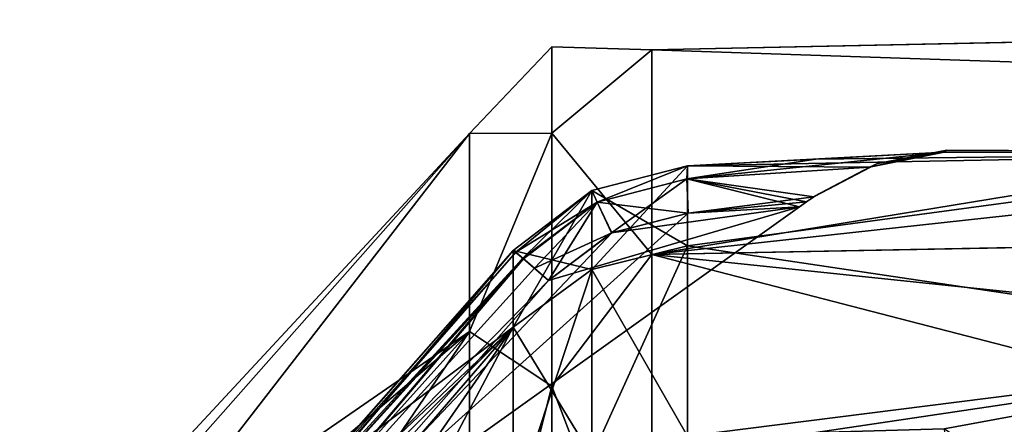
# Model space of a CAD drawing. Extents: x -65 to 0, y -51 to 51.
# Tile 15 of 16: x -41 to -22, y 43 to 51. Entities that reach past the tile are written whole.
import ezdxf

# ---------------------------------------------------------------- set-up
doc = ezdxf.new("R2010")
doc.units = 0
doc.header["$LTSCALE"] = 65.185185
for name, color, linetype in [('27', 7, 'CONTINUOUS'), ('37', 7, 'CONTINUOUS'), ('5', 7, 'CONTINUOUS'), ('6', 7, 'CONTINUOUS'), ('7', 7, 'CONTINUOUS'), ('76', 7, 'CONTINUOUS'), ('77', 7, 'CONTINUOUS'), ('78', 7, 'CONTINUOUS'), ('79', 7, 'CONTINUOUS'), ('80', 7, 'CONTINUOUS'), ('81', 7, 'CONTINUOUS'), ('83', 7, 'CONTINUOUS'), ('84', 7, 'CONTINUOUS'), ('85', 7, 'CONTINUOUS'), ('86', 7, 'CONTINUOUS'), ('87', 7, 'CONTINUOUS'), ('88', 7, 'CONTINUOUS'), ('89', 7, 'CONTINUOUS')]:
    doc.layers.add(name, color=color, linetype=linetype)

msp = doc.modelspace()

# ---------------------------------------------------------------- linework, layer by layer
at = {"layer": '27', "linetype": 'CONTINUOUS'}
for points in [[(-31.39, 46.543, -2.148), (-35.428, 41.966, -2.054), (-39.898, 36.497, -5.78), (-31.39, 46.543, -2.148)], [(-31.39, 46.543, -2.148), (-39.898, 36.497, -5.78), (-31.39, 45.005, -12.059), (-31.39, 46.543, -2.148)], [(-31.39, 46.543, 2.148), (-31.39, 45.005, 12.059), (-35.428, 41.966, 2.054), (-31.39, 46.543, 2.148)], [(-39.898, 35.143, 11.419), (-39.898, 36.497, 5.78), (-31.39, 45.005, 12.059), (-39.898, 35.143, 11.419)], [(-31.39, 41.381, 21.411), (-39.898, 35.143, 11.419), (-31.39, 45.005, 12.059), (-31.39, 41.381, 21.411)], [(-31.39, 45.005, 12.059), (-39.898, 36.497, 5.78), (-39.466, 37.389, 1.96), (-31.39, 45.005, 12.059)], [(-39.898, 36.497, -5.78), (-39.898, 35.143, -11.419), (-31.39, 45.005, -12.059), (-39.898, 36.497, -5.78)], [(-31.39, 45.005, -12.059), (-39.898, 35.143, -11.419), (-39.466, 33.36, -16.998), (-31.39, 45.005, -12.059)], [(-35.428, 41.966, 2.054), (-31.39, 45.005, 12.059), (-39.466, 37.389, 1.96), (-35.428, 41.966, 2.054)], [(-35.428, 37.371, -19.204), (-31.39, 45.005, -12.059), (-39.466, 33.36, -16.998), (-35.428, 37.371, -19.204)], [(-31.39, 41.381, -21.411), (-31.39, 45.005, -12.059), (-35.428, 37.371, -19.204), (-31.39, 41.381, -21.411)]]:
    msp.add_3dface(points, dxfattribs=at)
at = {"layer": '37', "linetype": 'CONTINUOUS'}
for points in [[(-27.903, 48.23, -2.125), (-14.087, 48.502, -6.974), (-22.77, 48.508, -1.928), (-27.903, 48.23, -2.125)], [(-14.087, 48.502, 6.974), (-14.087, 44.573, 20.356), (-27.903, 46.632, 12.495), (-14.087, 48.502, 6.974)], [(-25.336, 48.369, 2.027), (-14.087, 48.502, 6.974), (-27.903, 48.23, 2.125), (-25.336, 48.369, 2.027)], [(-27.903, 48.23, 2.125), (-14.087, 48.502, 6.974), (-27.903, 46.632, 12.495), (-27.903, 48.23, 2.125)], [(-14.087, 44.573, -20.356), (-14.087, 48.502, -6.974), (-27.903, 46.632, -12.495), (-14.087, 44.573, -20.356)], [(-27.903, 46.632, -12.495), (-14.087, 48.502, -6.974), (-27.903, 48.23, -2.125), (-27.903, 46.632, -12.495)], [(-22.77, 48.508, 1.928), (-14.087, 48.502, 6.974), (-25.336, 48.369, 2.027), (-22.77, 48.508, 1.928)], [(-22.77, 48.508, -1.928), (-14.087, 48.502, 6.974), (-22.731, 48.538, -0.964), (-22.77, 48.508, -1.928)], [(-22.731, 48.538, 0.964), (-14.087, 48.502, 6.974), (-22.77, 48.508, 1.928), (-22.731, 48.538, 0.964)], [(-14.087, 48.502, -6.974), (-14.087, 48.502, 6.974), (-22.77, 48.508, -1.928), (-14.087, 48.502, -6.974)], [(-22.731, 48.538, -0.964), (-14.087, 48.502, 6.974), (-22.718, 48.549), (-22.731, 48.538, -0.964)], [(-22.718, 48.549), (-14.087, 48.502, 6.974), (-22.731, 48.538, 0.964), (-22.718, 48.549)], [(-27.903, 46.632, 12.495), (-14.087, 44.573, 20.356), (-27.903, 42.831, 22.275), (-27.903, 46.632, 12.495)], [(-27.903, 42.831, -22.275), (-14.087, 44.573, -20.356), (-27.903, 46.632, -12.495), (-27.903, 42.831, -22.275)], [(-27.903, 42.831, 22.275), (-14.087, 44.573, 20.356), (-22.77, 42.973, 22.584), (-27.903, 42.831, 22.275)], [(-25.336, 42.902, -22.429), (-14.087, 44.573, -20.356), (-27.903, 42.831, -22.275), (-25.336, 42.902, -22.429)], [(-22.77, 42.973, -22.584), (-14.087, 44.573, -20.356), (-25.336, 42.902, -22.429), (-22.77, 42.973, -22.584)], [(-14.087, 44.573, 20.356), (-14.087, 37.033, 32.089), (-22.77, 42.973, 22.584), (-14.087, 44.573, 20.356)], [(-14.087, 37.033, -32.089), (-14.087, 44.573, -20.356), (-22.77, 41.045, -25.924), (-14.087, 37.033, -32.089)], [(-22.77, 41.045, -25.924), (-14.087, 44.573, -20.356), (-22.731, 41.553, -25.104), (-22.77, 41.045, -25.924)], [(-22.731, 42.518, -23.434), (-14.087, 44.573, -20.356), (-22.77, 42.973, -22.584), (-22.731, 42.518, -23.434)], [(-22.731, 41.553, -25.104), (-14.087, 44.573, -20.356), (-22.718, 42.044, -24.274), (-22.731, 41.553, -25.104)], [(-22.718, 42.044, -24.274), (-14.087, 44.573, -20.356), (-22.731, 42.518, -23.434), (-22.718, 42.044, -24.274)]]:
    msp.add_3dface(points, dxfattribs=at)
at = {"layer": '5', "linetype": 'CONTINUOUS'}
for points in [[(0, 51.154, 7.316), (0, 51.144, -7.385), (-28.617, 50.554, -7.269), (0, 51.154, 7.316)], [(0, 49.59, 14.526), (0, 51.154, 7.316), (-28.617, 50.554, 7.269), (0, 49.59, 14.526)], [(-28.617, 50.554, 7.269), (0, 51.154, 7.316), (-28.617, 50.554, -7.269), (-28.617, 50.554, 7.269)], [(0, 51.144, -7.385), (0, 47.001, -21.475), (-28.617, 46.458, -21.217), (0, 51.144, -7.385)], [(-28.617, 50.554, -7.269), (0, 51.144, -7.385), (-28.617, 46.458, -21.217), (-28.617, 50.554, -7.269)], [(-28.617, 46.458, 21.217), (0, 49.59, 14.526), (-28.617, 50.554, 7.269), (-28.617, 46.458, 21.217)], [(0, 47.012, 21.45), (0, 49.59, 14.526), (-28.617, 46.458, 21.217), (0, 47.012, 21.45)], [(0, 43.467, 27.943), (0, 47.012, 21.45), (-28.617, 46.458, 21.217), (0, 43.467, 27.943)], [(0, 47.001, -21.475), (0, 39.059, -33.833), (-28.617, 46.458, -21.217), (0, 47.001, -21.475)], [(-28.617, 46.458, -21.217), (0, 39.059, -33.833), (-28.617, 38.599, -33.446), (-28.617, 46.458, -21.217)], [(-28.617, 38.599, 33.446), (0, 43.467, 27.943), (-28.617, 46.458, 21.217), (-28.617, 38.599, 33.446)], [(0, 39.051, 33.842), (0, 43.467, 27.943), (-28.617, 38.599, 33.446), (0, 39.051, 33.842)]]:
    msp.add_3dface(points, dxfattribs=at)
at = {"layer": '6', "linetype": 'CONTINUOUS'}
for points in [[(-32.261, 48.881, -7.028), (-32.261, 48.881, 7.028), (-30.616, 50.611), (-32.261, 48.881, -7.028)], [(-30.616, 50.611), (-32.261, 48.881, 7.028), (-30.616, 48.886, 13.099), (-30.616, 50.611)], [(-30.616, 48.886, -13.099), (-32.261, 48.881, -7.028), (-30.616, 50.611), (-30.616, 48.886, -13.099)], [(-28.617, 50.554, 7.269), (-28.617, 50.554, -7.269), (-30.616, 50.611), (-28.617, 50.554, 7.269)], [(-28.617, 50.554, 7.269), (-30.616, 50.611), (-30.616, 48.886, 13.099), (-28.617, 50.554, 7.269)], [(-28.617, 50.554, -7.269), (-30.616, 48.886, -13.099), (-30.616, 50.611), (-28.617, 50.554, -7.269)], [(-28.617, 46.458, 21.217), (-28.617, 50.554, 7.269), (-30.616, 48.886, 13.099), (-28.617, 46.458, 21.217)], [(-28.617, 50.554, -7.269), (-28.617, 46.458, -21.217), (-30.616, 48.886, -13.099), (-28.617, 50.554, -7.269)], [(-32.261, 48.881, 7.028), (-32.261, 44.921, 20.515), (-30.616, 48.886, 13.099), (-32.261, 48.881, 7.028)], [(-30.616, 48.886, 13.099), (-32.261, 44.921, 20.515), (-30.616, 43.83, 25.305), (-30.616, 48.886, 13.099)], [(-32.261, 44.921, -20.515), (-32.261, 48.881, -7.028), (-30.616, 48.886, -13.099), (-32.261, 44.921, -20.515)], [(-30.616, 43.83, -25.305), (-32.261, 44.921, -20.515), (-30.616, 48.886, -13.099), (-30.616, 43.83, -25.305)], [(-28.617, 46.458, 21.217), (-30.616, 48.886, 13.099), (-30.616, 43.83, 25.305), (-28.617, 46.458, 21.217)], [(-28.617, 46.458, -21.217), (-30.616, 43.83, -25.305), (-30.616, 48.886, -13.099), (-28.617, 46.458, -21.217)], [(-28.617, 38.599, 33.446), (-28.617, 46.458, 21.217), (-30.616, 43.83, 25.305), (-28.617, 38.599, 33.446)], [(-28.617, 46.458, -21.217), (-28.617, 38.599, -33.446), (-30.616, 43.83, -25.305), (-28.617, 46.458, -21.217)], [(-32.261, 44.921, 20.515), (-32.261, 37.321, 32.339), (-30.616, 43.83, 25.305), (-32.261, 44.921, 20.515)], [(-32.261, 37.321, -32.339), (-32.261, 44.921, -20.515), (-30.616, 43.83, -25.305), (-32.261, 37.321, -32.339)], [(-30.616, 43.83, 25.305), (-32.261, 37.321, 32.339), (-30.616, 35.787, 35.787), (-30.616, 43.83, 25.305)], [(-30.616, 35.787, -35.787), (-32.261, 37.321, -32.339), (-30.616, 43.83, -25.305), (-30.616, 35.787, -35.787)], [(-28.617, 38.599, 33.446), (-30.616, 43.83, 25.305), (-30.616, 35.787, 35.787), (-28.617, 38.599, 33.446)], [(-28.617, 38.599, -33.446), (-30.616, 35.787, -35.787), (-30.616, 43.83, -25.305), (-28.617, 38.599, -33.446)]]:
    msp.add_3dface(points, dxfattribs=at)
at = {"layer": '7', "linetype": 'CONTINUOUS'}
for points in [[(-32.261, 44.921, 20.515), (-32.261, 48.881, 7.028), (-41.256, 37.273, 12.111), (-32.261, 44.921, 20.515)], [(-32.261, 48.881, 7.028), (-32.261, 48.881, -7.028), (-41.256, 39.192), (-32.261, 48.881, 7.028)], [(-41.256, 37.273, 12.111), (-32.261, 48.881, 7.028), (-41.256, 38.709, 6.131), (-41.256, 37.273, 12.111)], [(-41.256, 38.709, 6.131), (-32.261, 48.881, 7.028), (-41.256, 39.192), (-41.256, 38.709, 6.131)], [(-32.261, 48.881, -7.028), (-32.261, 44.921, -20.515), (-41.256, 38.709, -6.131), (-32.261, 48.881, -7.028)], [(-41.256, 39.192), (-32.261, 48.881, -7.028), (-41.256, 38.709, -6.131), (-41.256, 39.192)], [(-32.261, 37.321, 32.339), (-32.261, 44.921, 20.515), (-41.256, 31.707, 23.036), (-32.261, 37.321, 32.339)], [(-41.256, 31.707, 23.036), (-32.261, 44.921, 20.515), (-41.256, 34.92, 17.793), (-41.256, 31.707, 23.036)], [(-41.256, 34.92, 17.793), (-32.261, 44.921, 20.515), (-41.256, 37.273, 12.111), (-41.256, 34.92, 17.793)], [(-32.261, 44.921, -20.515), (-32.261, 37.321, -32.339), (-41.256, 34.92, -17.793), (-32.261, 44.921, -20.515)], [(-41.256, 38.709, -6.131), (-32.261, 44.921, -20.515), (-41.256, 37.273, -12.111), (-41.256, 38.709, -6.131)], [(-41.256, 37.273, -12.111), (-32.261, 44.921, -20.515), (-41.256, 34.92, -17.793), (-41.256, 37.273, -12.111)]]:
    msp.add_3dface(points, dxfattribs=at)
at = {"layer": '76', "linetype": 'CONTINUOUS'}
for points in [[(-27.903, 46.632, -12.495), (-27.903, 48.23, -2.125), (-29.815, 46.158, -12.368), (-27.903, 46.632, -12.495)], [(-27.903, 48.23, -2.125), (-29.815, 47.738, -2.162), (-29.815, 46.158, -12.368), (-27.903, 48.23, -2.125)], [(-31.39, 46.543, -2.148), (-31.39, 45.005, -12.059), (-29.815, 47.738, -2.162), (-31.39, 46.543, -2.148)], [(-29.815, 47.738, -2.162), (-31.39, 45.005, -12.059), (-29.815, 46.158, -12.368), (-29.815, 47.738, -2.162)], [(-27.903, 42.831, -22.275), (-27.903, 46.632, -12.495), (-29.816, 42.422, -21.996), (-27.903, 42.831, -22.275)], [(-29.816, 42.422, -21.996), (-27.903, 46.632, -12.495), (-29.815, 46.158, -12.368), (-29.816, 42.422, -21.996)], [(-31.39, 45.005, -12.059), (-31.39, 41.381, -21.411), (-29.815, 46.158, -12.368), (-31.39, 45.005, -12.059)], [(-31.39, 41.381, -21.411), (-29.816, 42.422, -21.996), (-29.815, 46.158, -12.368), (-31.39, 41.381, -21.411)]]:
    msp.add_3dface(points, dxfattribs=at)
at = {"layer": '77', "linetype": 'CONTINUOUS'}
for points in [[(-29.815, 47.738, -2.162), (-27.903, 48.23, -2.125), (-29.711, 47.505, -1.454), (-29.815, 47.738, -2.162)], [(-29.711, 47.505, -1.454), (-27.903, 48.23, -2.125), (-27.915, 47.972, -1.412), (-29.711, 47.505, -1.454)], [(-27.891, 47.289, -1.084), (-29.711, 47.505, -1.454), (-27.915, 47.972, -1.412), (-27.891, 47.289, -1.084)], [(-31.39, 46.543, -2.148), (-29.815, 47.738, -2.162), (-31.196, 46.387, -1.457), (-31.39, 46.543, -2.148)], [(-29.815, 47.738, -2.162), (-29.711, 47.505, -1.454), (-31.196, 46.387, -1.457), (-29.815, 47.738, -2.162)], [(-31.196, 46.387, -1.457), (-29.711, 47.505, -1.454), (-30.966, 46.188, -1.222), (-31.196, 46.387, -1.457)], [(-29.711, 47.505, -1.454), (-29.42, 46.895, -1.123), (-30.966, 46.188, -1.222), (-29.711, 47.505, -1.454)], [(-29.42, 46.895, -1.123), (-29.711, 47.505, -1.454), (-27.891, 47.289, -1.084), (-29.42, 46.895, -1.123)], [(-30.966, 46.188, -1.222), (-29.42, 46.895, -1.123), (-30.68, 45.939, -1.12), (-30.966, 46.188, -1.222)]]:
    msp.add_3dface(points, dxfattribs=at)
at = {"layer": '78', "linetype": 'CONTINUOUS'}
for points in [[(-27.903, 48.23, -2.125), (-22.77, 48.508, -1.928), (-24.267, 48.207, -1.318), (-27.903, 48.23, -2.125)], [(-27.915, 47.972, -1.412), (-27.903, 48.23, -2.125), (-24.267, 48.207, -1.318), (-27.915, 47.972, -1.412)], [(-25.381, 47.612, -1.018), (-27.915, 47.972, -1.412), (-24.267, 48.207, -1.318), (-25.381, 47.612, -1.018)], [(-27.891, 47.289, -1.084), (-27.915, 47.972, -1.412), (-25.663, 47.41, -1), (-27.891, 47.289, -1.084)], [(-25.663, 47.41, -1), (-27.915, 47.972, -1.412), (-25.522, 47.511, -1.005), (-25.663, 47.41, -1)], [(-25.522, 47.511, -1.005), (-27.915, 47.972, -1.412), (-25.381, 47.612, -1.018), (-25.522, 47.511, -1.005)]]:
    msp.add_3dface(points, dxfattribs=at)
at = {"layer": '79', "linetype": 'CONTINUOUS'}
for points in [[(-25.663, 47.41, -1), (-25.522, 47.511, -1.005), (-25.663, 47.41, 1), (-25.663, 47.41, -1)], [(-25.663, 47.41, 1), (-25.522, 47.511, -1.005), (-25.522, 47.511, 1.005), (-25.663, 47.41, 1)], [(-25.522, 47.511, -1.005), (-25.381, 47.612, -1.018), (-25.522, 47.511, 1.005), (-25.522, 47.511, -1.005)], [(-25.522, 47.511, 1.005), (-25.381, 47.612, -1.018), (-25.381, 47.612, 1.018), (-25.522, 47.511, 1.005)], [(-25.381, 47.612, 1.018), (-25.381, 47.612, -1.018), (-25.367, 47.621, -0.509), (-25.381, 47.612, 1.018)], [(-25.367, 47.621, 0.509), (-25.381, 47.612, 1.018), (-25.367, 47.621, -0.509), (-25.367, 47.621, 0.509)], [(-25.363, 47.624), (-25.367, 47.621, 0.509), (-25.367, 47.621, -0.509), (-25.363, 47.624)], [(-35.719, 40.228, -1), (-25.663, 47.41, -1), (-35.719, 40.228, 1), (-35.719, 40.228, -1)], [(-35.719, 40.228, 1), (-25.663, 47.41, -1), (-25.663, 47.41, 1), (-35.719, 40.228, 1)]]:
    msp.add_3dface(points, dxfattribs=at)
at = {"layer": '80', "linetype": 'CONTINUOUS'}
for points in [[(-27.891, 47.289, -1.084), (-25.663, 47.41, -1), (-35.719, 40.228, -1), (-27.891, 47.289, -1.084)], [(-29.42, 46.895, -1.123), (-27.891, 47.289, -1.084), (-35.719, 40.228, -1), (-29.42, 46.895, -1.123)], [(-30.68, 45.939, -1.12), (-29.42, 46.895, -1.123), (-35.719, 40.228, -1), (-30.68, 45.939, -1.12)]]:
    msp.add_3dface(points, dxfattribs=at)
at = {"layer": '81', "linetype": 'CONTINUOUS'}
for points in [[(-35.428, 41.966, -2.054), (-31.39, 46.543, -2.148), (-39.089, 37.781, -1.712), (-35.428, 41.966, -2.054)], [(-31.39, 46.543, -2.148), (-31.196, 46.387, -1.457), (-39.089, 37.781, -1.712), (-31.39, 46.543, -2.148)], [(-31.196, 46.387, -1.457), (-38.659, 38.129, -1.473), (-39.089, 37.781, -1.712), (-31.196, 46.387, -1.457)], [(-31.196, 46.387, -1.457), (-37.505, 38.953, -1.139), (-38.659, 38.129, -1.473), (-31.196, 46.387, -1.457)], [(-31.196, 46.387, -1.457), (-30.966, 46.188, -1.222), (-37.505, 38.953, -1.139), (-31.196, 46.387, -1.457)], [(-30.966, 46.188, -1.222), (-30.68, 45.939, -1.12), (-37.505, 38.953, -1.139), (-30.966, 46.188, -1.222)], [(-30.68, 45.939, -1.12), (-35.719, 40.228, -1), (-37.505, 38.953, -1.139), (-30.68, 45.939, -1.12)]]:
    msp.add_3dface(points, dxfattribs=at)
at = {"layer": '83', "linetype": 'CONTINUOUS'}
for points in [[(-31.39, 46.543, 2.148), (-35.428, 41.966, 2.054), (-39.089, 37.781, 1.712), (-31.39, 46.543, 2.148)], [(-31.39, 46.543, 2.148), (-39.089, 37.781, 1.712), (-31.337, 46.505, 1.762), (-31.39, 46.543, 2.148)], [(-39.089, 37.781, 1.712), (-38.659, 38.129, 1.473), (-31.337, 46.505, 1.762), (-39.089, 37.781, 1.712)], [(-31.337, 46.505, 1.762), (-38.659, 38.129, 1.473), (-31.182, 46.374, 1.436), (-31.337, 46.505, 1.762)], [(-38.659, 38.129, 1.473), (-37.506, 38.953, 1.139), (-31.182, 46.374, 1.436), (-38.659, 38.129, 1.473)], [(-37.506, 38.953, 1.139), (-30.68, 45.939, 1.12), (-31.182, 46.374, 1.436), (-37.506, 38.953, 1.139)], [(-37.506, 38.953, 1.139), (-35.719, 40.228, 1), (-30.68, 45.939, 1.12), (-37.506, 38.953, 1.139)]]:
    msp.add_3dface(points, dxfattribs=at)
at = {"layer": '84', "linetype": 'CONTINUOUS'}
for points in [[(-29.713, 47.504, 1.454), (-27.903, 48.23, 2.125), (-29.816, 47.737, 2.162), (-29.713, 47.504, 1.454)], [(-27.903, 48.23, 2.125), (-29.713, 47.504, 1.454), (-27.915, 47.972, 1.413), (-27.903, 48.23, 2.125)], [(-29.713, 47.504, 1.454), (-29.422, 46.894, 1.123), (-27.915, 47.972, 1.413), (-29.713, 47.504, 1.454)], [(-29.422, 46.894, 1.123), (-27.89, 47.289, 1.084), (-27.915, 47.972, 1.413), (-29.422, 46.894, 1.123)], [(-31.39, 46.543, 2.148), (-31.337, 46.505, 1.762), (-29.816, 47.737, 2.162), (-31.39, 46.543, 2.148)], [(-31.337, 46.505, 1.762), (-29.713, 47.504, 1.454), (-29.816, 47.737, 2.162), (-31.337, 46.505, 1.762)], [(-31.337, 46.505, 1.762), (-31.182, 46.374, 1.436), (-29.713, 47.504, 1.454), (-31.337, 46.505, 1.762)], [(-31.182, 46.374, 1.436), (-30.68, 45.939, 1.12), (-29.713, 47.504, 1.454), (-31.182, 46.374, 1.436)], [(-30.68, 45.939, 1.12), (-29.422, 46.894, 1.123), (-29.713, 47.504, 1.454), (-30.68, 45.939, 1.12)]]:
    msp.add_3dface(points, dxfattribs=at)
at = {"layer": '85', "linetype": 'CONTINUOUS'}
for points in [[(-22.77, 48.508, 1.928), (-25.336, 48.369, 2.027), (-27.915, 47.972, 1.413), (-22.77, 48.508, 1.928)], [(-22.77, 48.508, 1.928), (-27.915, 47.972, 1.413), (-24.267, 48.207, 1.318), (-22.77, 48.508, 1.928)], [(-25.336, 48.369, 2.027), (-27.903, 48.23, 2.125), (-27.915, 47.972, 1.413), (-25.336, 48.369, 2.027)], [(-27.915, 47.972, 1.413), (-25.381, 47.612, 1.018), (-24.267, 48.207, 1.318), (-27.915, 47.972, 1.413)], [(-27.89, 47.289, 1.084), (-25.381, 47.612, 1.018), (-27.915, 47.972, 1.413), (-27.89, 47.289, 1.084)], [(-25.522, 47.511, 1.005), (-25.381, 47.612, 1.018), (-27.89, 47.289, 1.084), (-25.522, 47.511, 1.005)], [(-25.663, 47.41, 1), (-25.522, 47.511, 1.005), (-27.89, 47.289, 1.084), (-25.663, 47.41, 1)]]:
    msp.add_3dface(points, dxfattribs=at)
at = {"layer": '86', "linetype": 'CONTINUOUS'}
for points in [[(-22.718, 48.549), (-22.731, 48.538, 0.964), (-24.267, 48.207, 1.318), (-22.718, 48.549)], [(-22.718, 48.549), (-24.267, 48.207, 1.318), (-24.104, 48.277), (-22.718, 48.549)], [(-22.731, 48.538, 0.964), (-22.77, 48.508, 1.928), (-24.267, 48.207, 1.318), (-22.731, 48.538, 0.964)], [(-25.381, 47.612, 1.018), (-25.367, 47.621, 0.509), (-24.104, 48.277), (-25.381, 47.612, 1.018)], [(-24.267, 48.207, 1.318), (-25.381, 47.612, 1.018), (-24.104, 48.277), (-24.267, 48.207, 1.318)], [(-25.367, 47.621, 0.509), (-25.363, 47.624), (-24.104, 48.277), (-25.367, 47.621, 0.509)]]:
    msp.add_3dface(points, dxfattribs=at)
at = {"layer": '87', "linetype": 'CONTINUOUS'}
for points in [[(-24.267, 48.207, -1.318), (-22.77, 48.508, -1.928), (-24.104, 48.277), (-24.267, 48.207, -1.318)], [(-22.731, 48.538, -0.964), (-22.718, 48.549), (-24.104, 48.277), (-22.731, 48.538, -0.964)], [(-22.77, 48.508, -1.928), (-22.731, 48.538, -0.964), (-24.104, 48.277), (-22.77, 48.508, -1.928)], [(-25.363, 47.624), (-24.267, 48.207, -1.318), (-24.104, 48.277), (-25.363, 47.624)], [(-25.381, 47.612, -1.018), (-24.267, 48.207, -1.318), (-25.367, 47.621, -0.509), (-25.381, 47.612, -1.018)], [(-24.267, 48.207, -1.318), (-25.363, 47.624), (-25.367, 47.621, -0.509), (-24.267, 48.207, -1.318)]]:
    msp.add_3dface(points, dxfattribs=at)
at = {"layer": '88', "linetype": 'CONTINUOUS'}
for points in [[(-35.719, 40.228, 1), (-25.663, 47.41, 1), (-30.68, 45.939, 1.12), (-35.719, 40.228, 1)], [(-30.68, 45.939, 1.12), (-25.663, 47.41, 1), (-29.422, 46.894, 1.123), (-30.68, 45.939, 1.12)], [(-25.663, 47.41, 1), (-27.89, 47.289, 1.084), (-29.422, 46.894, 1.123), (-25.663, 47.41, 1)]]:
    msp.add_3dface(points, dxfattribs=at)
at = {"layer": '89', "linetype": 'CONTINUOUS'}
for points in [[(-27.903, 48.23, 2.125), (-27.903, 46.632, 12.495), (-29.816, 47.737, 2.162), (-27.903, 48.23, 2.125)], [(-31.39, 46.543, 2.148), (-29.816, 47.737, 2.162), (-29.815, 46.158, 12.368), (-31.39, 46.543, 2.148)], [(-29.816, 47.737, 2.162), (-27.903, 46.632, 12.495), (-29.815, 46.158, 12.368), (-29.816, 47.737, 2.162)], [(-31.39, 45.005, 12.059), (-31.39, 46.543, 2.148), (-29.815, 46.158, 12.368), (-31.39, 45.005, 12.059)], [(-27.903, 46.632, 12.495), (-27.903, 42.831, 22.275), (-29.815, 46.158, 12.368), (-27.903, 46.632, 12.495)], [(-31.39, 45.005, 12.059), (-29.815, 46.158, 12.368), (-29.815, 42.423, 21.997), (-31.39, 45.005, 12.059)], [(-29.815, 46.158, 12.368), (-27.903, 42.831, 22.275), (-29.815, 42.423, 21.997), (-29.815, 46.158, 12.368)], [(-31.39, 41.381, 21.411), (-31.39, 45.005, 12.059), (-29.815, 42.423, 21.997), (-31.39, 41.381, 21.411)]]:
    msp.add_3dface(points, dxfattribs=at)

doc.saveas('drawing.dxf')
